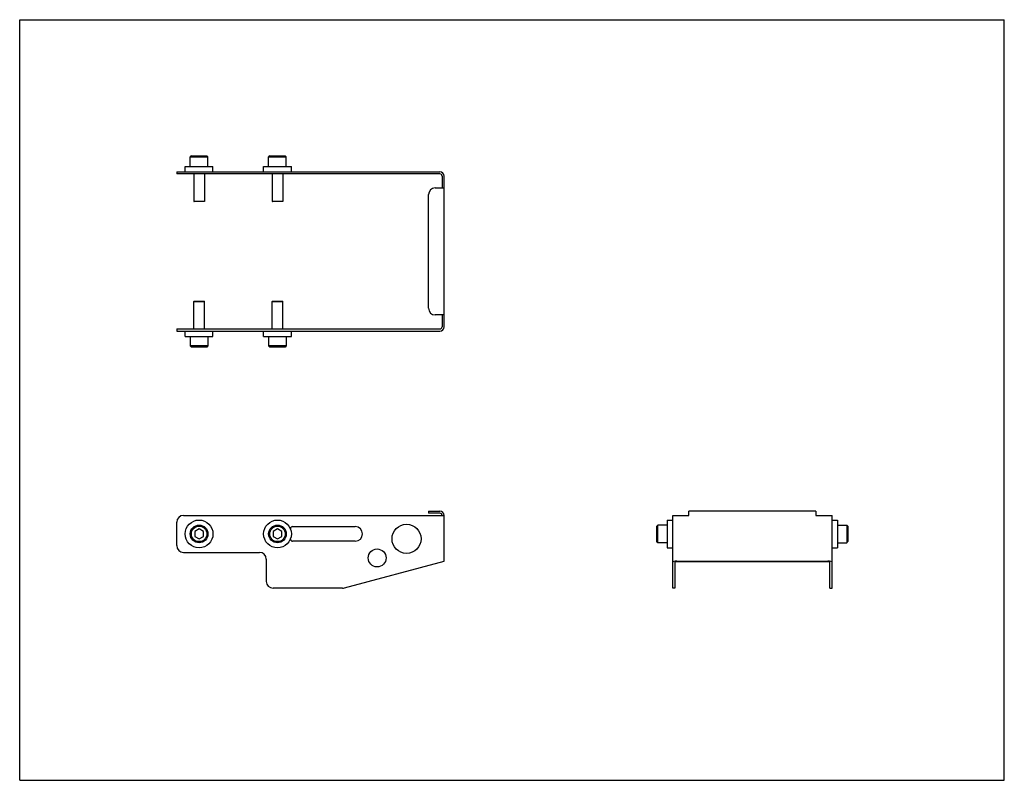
# Model space of a CAD drawing. Header units: inches. Extents: x 0 to 22, y 0 to 17.
import ezdxf

# ---------------------------------------------------------------- set-up
doc = ezdxf.new("R2010")
doc.units = ezdxf.units.IN
doc.header["$LTSCALE"] = 1.21
doc.header["$MEASUREMENT"] = 0
doc.layers.get('0').update_dxf_attribs({"linetype": 'CONTINUOUS'})
for name, color, linetype in [('207218_03_BL0', 7, 'CONTINUOUS'), ('605279P_BL4', 7, 'CONTINUOUS'), ('605279P_BL5', 7, 'CONTINUOUS'), ('605279P_BL7', 7, 'CONTINUOUS'), ('605279P_BL8', 7, 'CONTINUOUS'), ('920620M_BL1', 7, 'CONTINUOUS'), ('920620M_BL2', 7, 'CONTINUOUS'), ('920620M_BL3', 7, 'CONTINUOUS'), ('920620M_BL6', 7, 'CONTINUOUS')]:
    doc.layers.add(name, color=color, linetype=linetype)

# ---------------------------------------------------------------- blocks, each defined once
blk = doc.blocks.new('207218_03_BL0', base_point=(10.83, 8.948))
at = {"layer": '207218_03_BL0', "color": 7, "linetype": 'CONTINUOUS'}
for p, q in [((3.509, 13.601), (3.509, 13.553)), ((3.509, 13.601), (9.389, 13.601)), ((9.389, 13.553), (3.509, 13.553)), ((9.437, 13.505), (9.437, 13.24)), ((9.485, 10.136), (9.485, 13.505)), ((9.285, 13.24), (9.485, 13.24)), ((9.135, 10.55), (9.135, 13.09)), ((9.485, 10.4), (9.285, 10.4)), ((9.437, 10.4), (9.437, 10.136)), ((3.509, 10.088), (3.509, 10.04)), ((3.509, 10.088), (9.389, 10.088)), ((3.509, 10.04), (9.389, 10.04)), ((9.135, 6.016), (9.389, 6.016)), ((9.135, 6.016), (9.135, 5.968)), ((9.389, 5.968), (9.135, 5.968)), ((14.951, 5.92), (14.951, 6.016)), ((17.791, 6.016), (14.951, 6.016)), ((17.791, 6.016), (17.791, 5.92)), ((3.509, 5.245), (3.509, 5.77)), ((3.659, 5.92), (9.485, 5.92)), ((9.485, 4.898), (9.485, 5.92)), ((14.59, 4.295), (14.59, 5.92)), ((14.59, 5.92), (14.951, 5.92)), ((17.791, 5.92), (18.151, 5.92)), ((18.151, 4.295), (18.151, 5.92)), ((6.097, 5.67), (7.497, 5.67)), ((7.497, 5.345), (6.097, 5.345)), ((3.659, 5.095), (5.36, 5.095)), ((5.51, 4.945), (5.51, 4.445)), ((7.255, 4.3), (9.485, 4.898)), ((14.638, 4.872), (14.638, 4.295)), ((14.686, 4.898), (18.055, 4.898)), ((18.055, 4.885), (14.686, 4.885)), ((18.103, 4.295), (18.103, 4.872)), ((7.216, 4.295), (5.66, 4.295)), ((14.638, 4.295), (14.59, 4.295)), ((18.103, 4.295), (18.151, 4.295))]:
    blk.add_line(p, q, dxfattribs=at)
for centre, radius in [((8.644, 5.397), 0.325), ((7.986, 4.97), 0.2)]:
    blk.add_circle(centre, radius, dxfattribs=at)
for centre, radius, start, end in [((9.389, 13.505), 0.096, 0, 90), ((9.389, 13.505), 0.048, 0, 90), ((9.285, 13.09), 0.15, 90, 180), ((9.285, 10.55), 0.15, 180, 270), ((9.389, 10.136), 0.096, 270, 360), ((9.389, 10.136), 0.048, 270, 360), ((9.389, 5.92), 0.096, 0, 90), ((9.389, 5.92), 0.048, 0, 90), ((3.659, 5.77), 0.15, 90, 180), ((6.097, 5.62), 0.05, 90, 175.4682), ((7.497, 5.507), 0.163, 270, 90), ((6.097, 5.395), 0.05, 184.5319, 270), ((3.659, 5.245), 0.15, 180, 270), ((5.36, 4.945), 0.15, 0, 90), ((5.66, 4.445), 0.15, 180, 270), ((7.216, 4.445), 0.15, 270, 285)]:
    blk.add_arc(centre, radius, start, end, dxfattribs=at)
for centre, major_axis, start_param, end_param in [((14.686, 4.872), (0.096, 0), 1.570796, 3.141593), ((14.686, 4.872), (0.048, 0), 1.570796, 3.141593), ((18.055, 4.872), (0.096, 0), 0, 1.570796), ((18.055, 4.872), (0.048, 0), 0, 1.570796)]:
    blk.add_ellipse(centre, major_axis=major_axis, ratio=0.267949, start_param=start_param, end_param=end_param, dxfattribs=at)
blk = doc.blocks.new('920620M_BL1', base_point=(4.009, 8.009))
at = {"layer": '920620M_BL1', "color": 7, "linetype": 'CONTINUOUS'}
for p, q in [((3.891, 10.703), (3.895, 10.707)), ((3.891, 10.088), (3.891, 10.703)), ((3.891, 10.703), (4.127, 10.703)), ((3.895, 10.707), (4.123, 10.707)), ((4.127, 10.703), (4.123, 10.707)), ((4.127, 10.088), (4.127, 10.703)), ((3.812, 9.92), (3.812, 9.707)), ((4.206, 9.92), (4.206, 9.707)), ((3.812, 9.707), (3.836, 9.683)), ((4.206, 9.707), (3.812, 9.707)), ((4.183, 9.683), (3.836, 9.683)), ((4.206, 9.707), (4.183, 9.683)), ((4.009, 5.621), (3.911, 5.564)), ((3.911, 5.564), (3.911, 5.451)), ((4.108, 5.564), (4.009, 5.621)), ((4.108, 5.451), (4.108, 5.564)), ((3.911, 5.451), (4.009, 5.394)), ((4.009, 5.394), (4.108, 5.451))]:
    blk.add_line(p, q, dxfattribs=at)
for radius in [0.197, 0.173]:
    blk.add_circle((4.009, 5.507), radius, dxfattribs=at)
blk = doc.blocks.new('920620M_BL2', base_point=(10.017, 8.009))
at = {"layer": '920620M_BL2', "color": 7, "linetype": 'CONTINUOUS'}
for p, q in [((5.642, 10.703), (5.646, 10.707)), ((5.642, 10.703), (5.878, 10.703)), ((5.642, 10.088), (5.642, 10.703)), ((5.646, 10.707), (5.874, 10.707)), ((5.878, 10.703), (5.874, 10.707)), ((5.878, 10.088), (5.878, 10.703)), ((5.563, 9.92), (5.563, 9.707)), ((5.957, 9.92), (5.957, 9.707)), ((5.957, 9.707), (5.563, 9.707)), ((5.563, 9.707), (5.587, 9.683)), ((5.933, 9.683), (5.587, 9.683)), ((5.957, 9.707), (5.933, 9.683)), ((5.76, 5.621), (5.661, 5.564)), ((5.661, 5.564), (5.661, 5.451)), ((5.858, 5.564), (5.76, 5.621)), ((5.858, 5.451), (5.858, 5.564)), ((14.258, 5.704), (14.234, 5.681)), ((14.234, 5.334), (14.234, 5.681)), ((14.258, 5.311), (14.258, 5.704)), ((14.47, 5.704), (14.258, 5.704)), ((5.661, 5.451), (5.76, 5.394)), ((5.76, 5.394), (5.858, 5.451)), ((14.258, 5.311), (14.234, 5.334)), ((14.47, 5.311), (14.258, 5.311))]:
    blk.add_line(p, q, dxfattribs=at)
for radius in [0.197, 0.173]:
    blk.add_circle((5.76, 5.507), radius, dxfattribs=at)
blk = doc.blocks.new('920620M_BL3', base_point=(4.009, 13.445))
at = {"layer": '920620M_BL3', "color": 7, "linetype": 'CONTINUOUS'}
for p, q in [((3.836, 13.957), (3.812, 13.933)), ((3.812, 13.721), (3.812, 13.933)), ((3.812, 13.933), (4.206, 13.933)), ((3.836, 13.957), (4.183, 13.957)), ((4.183, 13.957), (4.206, 13.933)), ((4.206, 13.721), (4.206, 13.933)), ((3.891, 13.553), (3.891, 12.937)), ((4.127, 13.553), (4.127, 12.937)), ((3.891, 12.937), (3.895, 12.933)), ((4.127, 12.937), (3.891, 12.937)), ((4.123, 12.933), (3.895, 12.933)), ((4.127, 12.937), (4.123, 12.933))]:
    blk.add_line(p, q, dxfattribs=at)
blk = doc.blocks.new('605279P_BL4', base_point=(4.009, 7.619))
at = {"layer": '605279P_BL4', "color": 7, "linetype": 'CONTINUOUS'}
for p, q in [((3.699, 9.92), (3.699, 10.04)), ((3.699, 9.92), (4.319, 9.92)), ((4.319, 9.92), (4.319, 10.04))]:
    blk.add_line(p, q, dxfattribs=at)
blk.add_circle((4.009, 5.507), 0.31, dxfattribs=at)
blk = doc.blocks.new('605279P_BL5', base_point=(4.009, 13.661))
at = {"layer": '605279P_BL5', "color": 7, "linetype": 'CONTINUOUS'}
for p, q in [((3.699, 13.601), (3.699, 13.721)), ((3.699, 13.721), (4.319, 13.721)), ((4.319, 13.601), (4.319, 13.721))]:
    blk.add_line(p, q, dxfattribs=at)
blk = doc.blocks.new('920620M_BL6', base_point=(12.035, 9.634))
at = {"layer": '920620M_BL6', "color": 7, "linetype": 'CONTINUOUS'}
for p, q in [((5.587, 13.957), (5.563, 13.933)), ((5.563, 13.721), (5.563, 13.933)), ((5.563, 13.933), (5.957, 13.933)), ((5.587, 13.957), (5.933, 13.957)), ((5.933, 13.957), (5.957, 13.933)), ((5.957, 13.721), (5.957, 13.933)), ((5.642, 13.553), (5.642, 12.937)), ((5.878, 13.553), (5.878, 12.937)), ((5.642, 12.937), (5.646, 12.933)), ((5.878, 12.937), (5.642, 12.937)), ((5.874, 12.933), (5.646, 12.933)), ((5.878, 12.937), (5.874, 12.933)), ((18.271, 5.704), (18.484, 5.704)), ((18.484, 5.704), (18.507, 5.681)), ((18.484, 5.704), (18.484, 5.311)), ((18.507, 5.681), (18.507, 5.334)), ((18.271, 5.311), (18.484, 5.311)), ((18.484, 5.311), (18.507, 5.334))]:
    blk.add_line(p, q, dxfattribs=at)
blk = doc.blocks.new('605279P_BL7', base_point=(10.02, 7.619))
at = {"layer": '605279P_BL7', "color": 7, "linetype": 'CONTINUOUS'}
for p, q in [((5.45, 9.92), (5.45, 10.04)), ((5.45, 9.92), (6.07, 9.92)), ((6.07, 9.92), (6.07, 10.04)), ((14.47, 5.817), (14.47, 5.197)), ((14.47, 5.817), (14.59, 5.817)), ((14.47, 5.197), (14.59, 5.197))]:
    blk.add_line(p, q, dxfattribs=at)
blk.add_circle((5.76, 5.507), 0.31, dxfattribs=at)
blk = doc.blocks.new('605279P_BL8', base_point=(11.86, 9.459))
at = {"layer": '605279P_BL8', "color": 7, "linetype": 'CONTINUOUS'}
for p, q in [((5.45, 13.601), (5.45, 13.721)), ((5.45, 13.721), (6.07, 13.721)), ((6.07, 13.601), (6.07, 13.721)), ((18.151, 5.817), (18.271, 5.817)), ((18.271, 5.817), (18.271, 5.197)), ((18.151, 5.197), (18.271, 5.197))]:
    blk.add_line(p, q, dxfattribs=at)

msp = doc.modelspace()

# ---------------------------------------------------------------- linework, layer by layer
at = {"color": 7, "linetype": 'CONTINUOUS'}
for p, q in [((0, 0), (0, 17)), ((0, 17), (22, 17)), ((22, 0), (22, 17)), ((0, 0), (22, 0))]:
    msp.add_line(p, q, dxfattribs=at)

# ---------------------------------------------------------------- block references
at = {"layer": '207218_03_BL0'}
msp.add_blockref('207218_03_BL0', (10.83, 8.948), dxfattribs=at)
at = {"layer": '605279P_BL4'}
msp.add_blockref('605279P_BL4', (4.009, 7.619), dxfattribs=at)
at = {"layer": '605279P_BL5'}
msp.add_blockref('605279P_BL5', (4.009, 13.661), dxfattribs=at)
at = {"layer": '605279P_BL7'}
msp.add_blockref('605279P_BL7', (10.02, 7.619), dxfattribs=at)
at = {"layer": '605279P_BL8'}
msp.add_blockref('605279P_BL8', (11.86, 9.459), dxfattribs=at)
at = {"layer": '920620M_BL1'}
msp.add_blockref('920620M_BL1', (4.009, 8.009), dxfattribs=at)
at = {"layer": '920620M_BL2'}
msp.add_blockref('920620M_BL2', (10.017, 8.009), dxfattribs=at)
at = {"layer": '920620M_BL3'}
msp.add_blockref('920620M_BL3', (4.009, 13.445), dxfattribs=at)
at = {"layer": '920620M_BL6'}
msp.add_blockref('920620M_BL6', (12.035, 9.634), dxfattribs=at)

doc.saveas('drawing.dxf')
